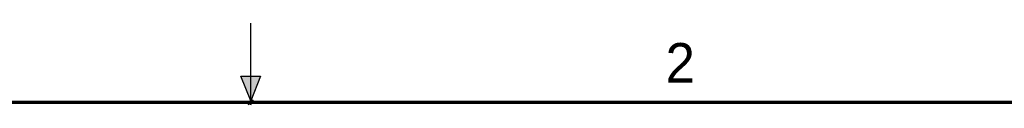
# Model space of a CAD drawing. Header units: inches. Extents: x 0 to 22, y 0 to 17.
# Tile 13 of 14: x 9.5 to 15.8, y 16.5 to 17. Entities that reach past the tile are written whole.
import ezdxf

# ---------------------------------------------------------------- set-up
doc = ezdxf.new("R2010")
doc.units = ezdxf.units.IN
doc.header["$LTSCALE"] = 1.21
doc.header["$MEASUREMENT"] = 0
doc.layers.get('0').update_dxf_attribs({"linetype": 'CONTINUOUS'})
doc.styles.get("Standard").update_dxf_attribs({"font": 'txt', "width": 0.8})

msp = doc.modelspace()

# ---------------------------------------------------------------- hatches: boundary and pattern name
at = {"linetype": 'CONTINUOUS'}
msp.add_hatch(color=2, dxfattribs=at).paths.add_polyline_path([(11, 16.51), (10.9375, 16.6663), (11.0625, 16.6663)])

# ---------------------------------------------------------------- linework, layer by layer
at = {"color": 2, "linetype": 'CONTINUOUS'}
for p, q in [((11, 16.485), (11, 17)), ((11, 16.51), (10.9375, 16.6663)), ((10.9375, 16.6663), (11.0625, 16.6663)), ((11.0625, 16.6663), (11, 16.51)), ((11.015, 16.515), (10.985, 16.485)), ((10.985, 16.485), (11, 16.515)), ((11, 16.485), (11.015, 16.515))]:
    msp.add_line(p, q, dxfattribs=at)
at = {"color": 7, "linetype": 'CONTINUOUS', "const_width": 0.02}
msp.add_lwpolyline([(21.5, 16.5), (0.5, 16.5)], dxfattribs=at)

# ---------------------------------------------------------------- texts
at = {"color": 2, "linetype": 'CONTINUOUS'}
msp.add_text('2', height=0.25, dxfattribs=at).set_placement((13.625, 16.625))

doc.saveas('drawing.dxf')
